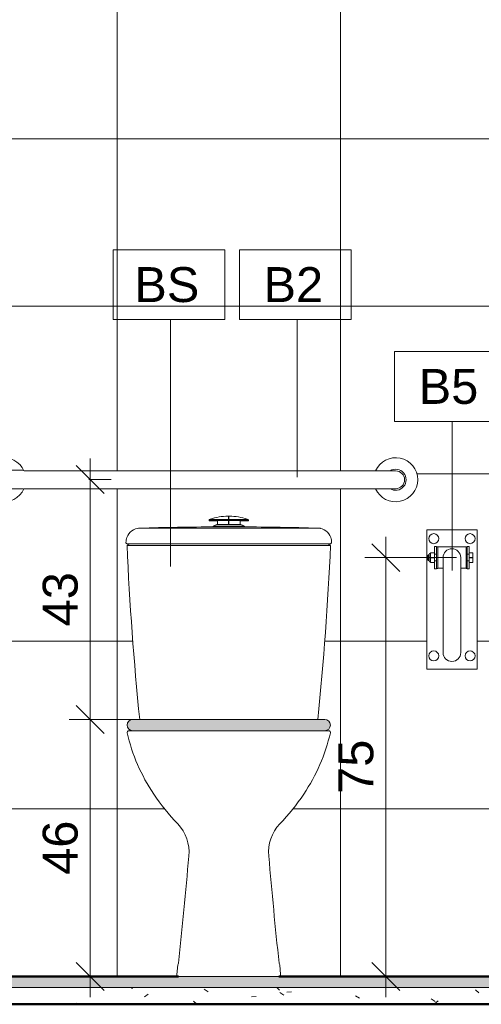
# Model space of a CAD drawing. Header units: metres. Extents: x -0.3 to 27.4, y -15.2 to 9.8.
# Tile 32 of 36: x 17.127 to 17.954, y -0.07 to 1.694. Entities that reach past the tile are written whole.
import ezdxf

# ---------------------------------------------------------------- set-up
doc = ezdxf.new("R2010")
doc.units = ezdxf.units.M
for name, color, linetype, lineweight in [('A-ANNO-DIMS', 7, 'Continuous', 9), ('A-ANNO-DIMS-25', 7, 'Continuous', 9), ('A-ANNO-KEYN', 7, 'Continuous', 9), ('A-DETL-GENF', 7, 'Continuous', 5), ('A-FLOR', 7, 'Continuous', 5), ('A-FLOR-MCUT', 7, 'Continuous', 5), ('A-FLOR-PATT', 7, 'Continuous', 5), ('A-WALL-PATT', 7, 'Continuous', 5), ('P-SANR-FIXT', 7, 'Continuous', 5)]:
    doc.layers.add(name, color=color, linetype=linetype, lineweight=lineweight)
doc.layers.add('A-DETL', color=7, linetype='Continuous', lineweight=5, true_color=0x00a600)
doc.styles.add('Arial_5', font='arial.ttf', dxfattribs={"height": 0.0625})
doc.dimstyles.new('Com_linha__ref__contínua__-_Cor_Vermelha_Arial_2_5mm', dxfattribs={"dimscale": 0.3048, "dimtxt": 0.063766, "dimasz": 0.164042, "dimexe": 0.123031, "dimexo": 0.123031, "dimgap": 0.012303, "dimtad": 1, "dimdec": 1, "dimlfac": 100, "dimrnd": 0.1, "dimdsep": 46, "dimtxsty": 'Arial_5', "dimblk1": 'OBLIQUE', "dimblk2": 'OBLIQUE', "dimsah": 1, "dimcen": 0.09, "dimdle": 0.123031, "dimazin": 0, "dimtfac": 1, "dimtdec": 4, "dimtix": 1, "dimtmove": 0, "dimatfit": 3, "dimfxl": 1, "dimtvp": 1, "dimtolj": 1, "dimtzin": 0, "dimarcsym": 2})

# ---------------------------------------------------------------- blocks, each defined once
blk = doc.blocks.new('BARRA DE APOIO EM AÇO INOX 70cm - 2310_E_070_BR_Branco-2807629-5b')
at = {"layer": 'P-SANR-FIXT'}
for p, q in [((12.3475, 0.8865), (12.311, 0.8865)), ((12.9779, 0.8855), (12.3482, 0.8855)), ((12.9786, 0.8855), (13.014, 0.8855)), ((12.3475, 0.8535), (12.312, 0.8535)), ((12.3482, 0.8535), (12.9779, 0.8535)), ((12.9786, 0.8535), (13.014, 0.8535))]:
    blk.add_line(p, q, dxfattribs=at)
for centre, radius, start, end in [((12.312, 0.8695), 0.0395, 23.8951, 336.1049), ((13.014, 0.8695), 0.0395, 203.8951, 156.1049), ((12.312, 0.8695), 0.0188, 58.2354, 301.7646), ((12.312, 0.8695), 0.016, 90, 270), ((13.014, 0.8695), 0.0188, 238.2354, 121.7646), ((13.014, 0.8695), 0.016, 270, 90)]:
    blk.add_arc(centre, radius, start, end, dxfattribs=at)
blk = doc.blocks.new('BARRA DE APOIO EM AÇO INOX TIPO ARTICULADA 70cm - 2315_C_060_POL_Aço Inox Polido POL-2854240-5b')
at = {"layer": 'P-SANR-FIXT'}
for p, q in [((13.16, 0.78), (13.07, 0.78)), ((13.07, 0.78), (13.07, 0.53)), ((13.16, 0.53), (13.16, 0.78)), ((13.0873, 0.75), (13.0838, 0.75)), ((13.0838, 0.75), (13.0838, 0.71)), ((13.0873, 0.71), (13.0873, 0.75)), ((13.0898, 0.7495), (13.0873, 0.7495)), ((13.0898, 0.7105), (13.0898, 0.7495)), ((13.1403, 0.7491), (13.0898, 0.7491)), ((13.1423, 0.7495), (13.1403, 0.7495)), ((13.1403, 0.7495), (13.1403, 0.7105)), ((13.1458, 0.75), (13.1423, 0.75)), ((13.1423, 0.75), (13.1423, 0.71)), ((13.1458, 0.71), (13.1458, 0.75)), ((13.0726, 0.735), (13.0711, 0.7335)), ((13.0711, 0.7335), (13.0711, 0.7265)), ((13.0711, 0.7265), (13.0726, 0.725)), ((13.0738, 0.735), (13.0726, 0.735)), ((13.0726, 0.735), (13.0726, 0.725)), ((13.0726, 0.725), (13.0738, 0.725)), ((13.0738, 0.7245), (13.0738, 0.7355)), ((13.0765, 0.7385), (13.0765, 0.7216)), ((13.0765, 0.7385), (13.0838, 0.7385)), ((13.0765, 0.7305), (13.0838, 0.7305)), ((13.0838, 0.7296), (13.0765, 0.7296)), ((13.0873, 0.736), (13.0838, 0.736)), ((13.0873, 0.724), (13.0838, 0.724)), ((13.0989, 0.73), (13.0989, 0.56)), ((13.1307, 0.56), (13.1307, 0.73)), ((13.1458, 0.736), (13.1423, 0.736)), ((13.1458, 0.724), (13.1423, 0.724)), ((13.1521, 0.7385), (13.1458, 0.7385)), ((13.1521, 0.7305), (13.1458, 0.7305)), ((13.1458, 0.7296), (13.1521, 0.7296)), ((13.1521, 0.7385), (13.1521, 0.7216)), ((13.0765, 0.7216), (13.0838, 0.7216)), ((13.0838, 0.71), (13.0873, 0.71)), ((13.0873, 0.7105), (13.0898, 0.7105)), ((13.0898, 0.711), (13.0989, 0.711)), ((13.1307, 0.711), (13.1403, 0.711)), ((13.1403, 0.7105), (13.1423, 0.7105)), ((13.1423, 0.71), (13.1458, 0.71)), ((13.1521, 0.7216), (13.1458, 0.7216)), ((13.07, 0.53), (13.16, 0.53))]:
    blk.add_line(p, q, dxfattribs=at)
for centre, radius, start, end in [((13.0823, 0.764), 0.009, 0, 180), ((13.0823, 0.764), 0.009, 180, 360), ((13.1473, 0.764), 0.009, 0, 180), ((13.1473, 0.764), 0.009, 180, 360), ((13.1148, 0.73), 0.0159, 0, 180), ((13.0765, 0.7355), 0.0027, 90, 180), ((13.0765, 0.7245), 0.0027, 180, 270), ((13.0823, 0.554), 0.009, 0, 180), ((13.0823, 0.554), 0.009, 180, 0), ((13.1148, 0.56), 0.0159, 180, 360), ((13.1473, 0.554), 0.009, 0, 180), ((13.1473, 0.554), 0.009, 180, 0)]:
    blk.add_arc(centre, radius, start, end, dxfattribs=at)
blk = doc.blocks.new('BACIA SANITÁRIA ACESSÍVEL COM CAIXA ACOPLADA COM DUPLO ACIONAMENTO - P_115_17_Branco-2802804-5b')
at = {"layer": 'P-SANR-FIXT'}
for p, q in [((12.5429, 0.42), (12.536, 0.42)), ((12.8941, 0.42), (12.887, 0.42)), ((12.6238, 0.0007), (12.6221, -0.0167)), ((12.808, -0.0167), (12.8063, 0.0007)), ((12.6251, -0.02), (12.805, -0.02))]:
    blk.add_line(p, q, dxfattribs=at)
for centre, radius, start, end in [((12.536, 0.417), 0.00305, 90, 192.7934), ((12.8469, 0.4876), 0.3219, 192.7934, 214.2069), ((12.5831, 0.4876), 0.3219, 325.7931, 347.2066), ((12.8941, 0.417), 0.00305, 347.2066, 90), ((12.9444, 0.5538), 0.4398, 214.2069, 223.1504), ((12.4857, 0.5538), 0.4398, 316.8496, 325.7931), ((12.5692, 0.2021), 0.0746, 354.9703, 43.1504), ((12.8609, 0.2021), 0.0746, 136.8496, 185.0297), ((0.8605, 1.2325), 11.8285, 354.03568, 354.97031), ((24.5696, 1.2325), 11.8285, 185.02969, 185.96432), ((12.6288, 0.0002), 0.005, 140.0841, 174.4999), ((12.8013, 0.0002), 0.005, 5.5001, 39.9159), ((12.6251, -0.017), 0.003, 174.4999, 270), ((12.805, -0.017), 0.003, 270, 5.5001)]:
    blk.add_arc(centre, radius, start, end, dxfattribs=at)
blk = doc.blocks.new('Deca_Caixa acoplada com acionamento Duo_Cx_ Acoplada Univ_ Compet_CDC_00F - CDC_00F_17_Branco-2802808-5b')
at = {"layer": 'P-SANR-FIXT'}
for p, q in [((12.68, 0.7976), (12.68, 0.7962)), ((12.7147, 0.7963), (12.68, 0.7963)), ((12.68, 0.7962), (12.6947, 0.7962)), ((12.6819, 0.7989), (12.6807, 0.7985)), ((12.6812, 0.7983), (12.7132, 0.7983)), ((12.6947, 0.7962), (12.6949, 0.7891)), ((12.7147, 0.7894), (12.7147, 0.8037)), ((12.7154, 0.8037), (12.7154, 0.7894)), ((12.7154, 0.7963), (12.7501, 0.7963)), ((12.7489, 0.7983), (12.7169, 0.7983)), ((12.7352, 0.7891), (12.7354, 0.7962)), ((12.7354, 0.7962), (12.7501, 0.7962)), ((12.7493, 0.7985), (12.7482, 0.7989)), ((12.7501, 0.7962), (12.7501, 0.7976)), ((12.5532, 0.7827), (12.8793, 0.7827)), ((12.6894, 0.7874), (12.687, 0.7862)), ((12.687, 0.7862), (12.687, 0.7852)), ((12.687, 0.786), (12.7431, 0.786)), ((12.687, 0.7852), (12.743, 0.7852)), ((12.7429, 0.7863), (12.6872, 0.7863)), ((12.6934, 0.7891), (12.6894, 0.7874)), ((12.739, 0.785), (12.6911, 0.785)), ((12.6949, 0.7891), (12.6934, 0.7891)), ((12.6936, 0.7891), (12.7149, 0.7891)), ((12.7364, 0.7891), (12.7152, 0.7891)), ((12.7367, 0.7891), (12.7352, 0.7891)), ((12.7407, 0.7874), (12.7367, 0.7891)), ((12.743, 0.7862), (12.7407, 0.7874)), ((12.743, 0.7852), (12.743, 0.7862)), ((12.5385, 0.755), (12.5327, 0.7521)), ((12.5327, 0.752), (12.8974, 0.752)), ((12.5328, 0.755), (12.5385, 0.755)), ((12.5385, 0.755), (12.8915, 0.755)), ((12.8974, 0.7521), (12.8915, 0.755)), ((12.8915, 0.755), (12.8972, 0.755))]:
    blk.add_line(p, q, dxfattribs=at)
for centre, radius, start, end in [((12.6809, 0.7976), 0.000882, 100.9563, 178.172), ((12.7139, 0.7057), 0.0986, 90.0411, 108.9465), ((12.7132, 0.8013), 0.003, 270, 295.0576), ((12.7138, 0.8032), 0.00104, 31.8793, 90.0411), ((12.7162, 0.8032), 0.00104, 89.9589, 148.1207), ((12.7169, 0.8013), 0.003, 244.9424, 270), ((12.7162, 0.7057), 0.0986, 71.0535, 89.9589), ((12.7492, 0.7976), 0.000882, 1.828, 79.0437), ((12.556, 0.7579), 0.025, 91.7821, 160.5254), ((12.6948, -3.7041), 4.4891, 90.0483, 91.7821), ((12.715, 0.7894), 0.000316, 180, 0), ((12.7352, -3.7041), 4.4891, 88.2179, 89.9517), ((12.8741, 0.7579), 0.025, 19.4746, 88.2179), ((12.5586, 0.7569), 0.0278, 160.5254, 179.497), ((12.8715, 0.7569), 0.0278, 0.503, 19.4746), ((12.5328, 0.757), 0.002, 175.1473, 270), ((18.0141, 0.9958), 5.4868, 182.5463, 185.8143), ((7.416, 0.9958), 5.4868, 354.1857, 357.4537), ((12.8972, 0.757), 0.002, 270, 4.8527)]:
    blk.add_arc(centre, radius, start, end, dxfattribs=at)
blk = doc.blocks.new('DIMBLOCK43-5b')
at = {"layer": 'A-ANNO-DIMS-25', "color": 242, "true_color": 0xbd2b2e}
for p, q in [((17.2528, 0.9075), (17.2528, 0.44)), ((17.2528, 0.87), (17.2278, 0.895)), ((17.2528, 0.87), (17.2506, 0.87)), ((17.2528, 0.87), (17.2778, 0.845)), ((17.2528, 0.87), (17.2903, 0.87)), ((17.2528, 0.44), (17.2278, 0.465)), ((17.2528, 0.44), (17.2153, 0.44)), ((17.2528, 0.44), (17.2778, 0.415)), ((17.2528, 0.44), (17.3681, 0.44))]:
    blk.add_line(p, q, dxfattribs=at)
at = {"layer": 'A-ANNO-DIMS-25', "color": 0, "insert": (17.1679, 0.6069), "char_height": 0.0625, "width": 0.115368, "attachment_point": 1, "rotation": 90, "line_spacing_factor": 0.941778, "style": 'Arial_5'}
blk.add_mtext('43', dxfattribs=at)
blk = doc.blocks.new('_Oblique')
at = {"color": 0, "linetype": 'ByBlock', "lineweight": -2}
blk.add_line((-0.5, -0.5), (0.5, 0.5), dxfattribs=at)
blk = doc.blocks.new('DIMBLOCK44-5b')
at = {"layer": 'A-ANNO-DIMS-25', "color": 242, "true_color": 0xbd2b2e}
for p, q in [((17.2528, 0.44), (17.2278, 0.465)), ((17.2528, 0.44), (17.2153, 0.44)), ((17.2528, 0.44), (17.2528, -0.0575)), ((17.2528, 0.44), (17.2778, 0.415)), ((17.2528, 0.44), (17.3681, 0.44)), ((17.2528, -0.02), (17.2278, 0.005)), ((17.2528, -0.02), (17.2506, -0.02)), ((17.2528, -0.02), (17.2778, -0.045)), ((17.2528, -0.02), (17.2903, -0.02))]:
    blk.add_line(p, q, dxfattribs=at)
at = {"layer": 'A-ANNO-DIMS-25', "color": 0, "insert": (17.1679, 0.1619), "char_height": 0.0625, "width": 0.115368, "attachment_point": 1, "rotation": 90, "line_spacing_factor": 0.941778, "style": 'Arial_5'}
blk.add_mtext('46', dxfattribs=at)
blk = doc.blocks.new('DIMBLOCK45-5b')
at = {"layer": 'A-ANNO-DIMS-25', "color": 242, "true_color": 0xbd2b2e}
for p, q in [((17.7826, 0.7675), (17.7826, -0.0575)), ((17.7826, 0.73), (17.7576, 0.755)), ((17.7826, 0.73), (17.7451, 0.73)), ((17.7826, 0.73), (17.8076, 0.705)), ((17.7826, 0.73), (17.9093, 0.73)), ((17.7826, -0.02), (17.7576, 0.005)), ((17.7826, -0.02), (17.7805, -0.02)), ((17.7826, -0.02), (17.8076, -0.045)), ((17.7826, -0.02), (17.8201, -0.02))]:
    blk.add_line(p, q, dxfattribs=at)
at = {"layer": 'A-ANNO-DIMS-25', "color": 0, "insert": (17.6977, 0.3069), "char_height": 0.0625, "width": 0.115368, "attachment_point": 1, "rotation": 90, "line_spacing_factor": 0.941778, "style": 'Arial_5'}
blk.add_mtext('75', dxfattribs=at)
blk = doc.blocks.new('Identificador de nota-chave - Número da nota-chave - Enquadrada-2426861-5b')
at = {"layer": 'A-ANNO-KEYN'}
for p, q in [((11.7962, 1.2149), (11.7962, 1.3399)), ((11.7962, 1.3399), (11.9962, 1.3399)), ((11.9962, 1.3399), (11.9962, 1.2149)), ((11.7962, 1.2149), (11.9962, 1.2149))]:
    blk.add_line(p, q, dxfattribs=at)

msp = doc.modelspace()

# ---------------------------------------------------------------- hatches: boundary and pattern name
at = {"layer": 'A-DETL-GENF', "true_color": 0xffffff}
msp.add_hatch(color=7, dxfattribs=at).paths.add_polyline_path([(17.6732, 0.42), (17.6758, 0.4203), (17.679, 0.4219), (17.6803, 0.423), (17.682, 0.4254), (17.6829, 0.4274), (17.6832, 0.43), (17.6829, 0.4326), (17.6819, 0.435), (17.6803, 0.4371), (17.6782, 0.4386), (17.6758, 0.4396), (17.6732, 0.44), (17.3283, 0.4399), (17.3265, 0.4396), (17.3241, 0.4386), (17.3221, 0.4371), (17.3205, 0.435), (17.3195, 0.4326), (17.3191, 0.43), (17.3197, 0.4268), (17.3211, 0.4241), (17.3222, 0.4228), (17.3241, 0.4213), (17.3273, 0.4202), (17.3291, 0.42), (17.6453, 0.42)])
at = {"layer": 'A-FLOR', "true_color": 0xbbc5c4}
msp.add_hatch(color=9, dxfattribs=at).paths.add_polyline_path([(17.4295, -0.04), (18.9013, -0.04), (18.9013, -0.02), (16.1813, -0.02), (16.1813, -0.04), (17.4282, -0.04)])
at = {"layer": 'A-FLOR-PATT', "true_color": 0x787878}
h = msp.add_hatch(dxfattribs=at)
h.set_pattern_fill('FP_7', color=8, style=0, pattern_type=2)
h.set_pattern_definition([(50, (4.78623, 0), (0.1821895, -0.015938), [0.01905, -0.20955]), (355, (4.78623, 0), (-0.0352423, 0.1910586), [0.01524, -0.16764]), (100.451, (4.80141, -0.00133), (0.146942, 0.1751196), [0.01619, -0.17809]), (46.184, (4.78623, 0.0508), (0.2710768, -0.0420454), [0.02857, -0.31432]), (96.636, (4.80882, 0.0473), (0.237407, 0.247433), [0.02429, -0.26714]), (351.184, (4.78623, 0.0508), (0.237406, 0.247428), [0.02286, -0.25146]), (21, (4.81163, 0.0381), (0.1516197, -0.1022669), [0.01905, -0.20955]), (326, (4.81163, 0.0381), (0.0618035, 0.1841894), [0.01524, -0.16764]), (71.451, (4.82426, 0.02958), (0.213418, 0.0819242), [0.01619, -0.17809]), (37.5, (4.78623, 0), (0.00308637, 0.08455105), [0.00838, -0.15723, 0.00838, -0.1618, -0.16827]), (37.5, (4.78623, 0), (0.00308637, 0.08455105), [-0.33579, 0.00838, -0.15989]), (7.5, (4.78623, 0), (0.06681573, 0.10017824), [0.00838, -0.08865, 0.00838, -0.15342, -0.06413]), (7.5, (4.78623, 0), (0.06681573, 0.10017824), [-0.25883, 0.00838, -0.05575]), (327.5, (4.72959, 0), (0.13558658, -0.0057276), [0.00838, -0.05512, 0.00838, -0.18974, -0.26289]), (327.5, (4.72959, 0), (0.13558658, -0.0057276), [-0.26162, 0.00838, -0.25451]), (317.5, (4.70419, 0), (0.1481253, 0.0254287), [0.00838, -0.07417, 0.00838, -0.12319, -0.18669]), (317.5, (4.70419, 0), (0.1481253, 0.0254287), [-0.21412, 0.00838, -0.17831])])
h.paths.add_polyline_path([(16.1813, -0.07), (18.9013, -0.07), (18.9013, -0.04), (16.1813, -0.04)])
at = {"layer": 'A-WALL-PATT', "true_color": 0x808080}
h = msp.add_hatch(dxfattribs=at)
h.set_pattern_fill('FP_8', color=8, style=0, pattern_type=2)
h.set_pattern_definition([(0, (16.90123, -0.62), (0, 0.3), []), (90, (16.90123, -0.62), (-0.4, 2e-17), [])])
h.paths.add_polyline_path([(18.9013, -0.02), (18.9013, 0.76), (18.8013, 0.76), (18.8013, 0.46), (18.7763, 0.46), (18.7763, 0.76), (18.2263, 0.76), (18.2263, 0.46), (18.2013, 0.46), (18.2013, 0.76), (18.1013, 0.76), (18.1013, 0.88), (18.4909, 0.88), (18.4909, 0.9145), (18.4897, 0.9153), (18.4892, 0.9159), (18.4888, 0.9173), (18.4888, 0.9212), (18.4875, 0.9215), (18.4863, 0.9222), (18.485, 0.9238), (18.4847, 0.9243), (18.4843, 0.9255), (18.4844, 0.9949), (18.4849, 0.9959), (18.486, 0.9969), (18.4875, 0.9979), (18.4916, 0.9994), (18.499, 1.0012), (18.499, 1.0014), (18.499, 1.0405), (18.5035, 1.0405), (18.5037, 1.001), (18.5045, 1.0006), (18.5057, 1.0003), (18.511, 0.9994), (18.5151, 0.9979), (18.5166, 0.9969), (18.5176, 0.9959), (18.5182, 0.9949), (18.5182, 0.9938), (18.5182, 0.9255), (18.5176, 0.9238), (18.5172, 0.9231), (18.5162, 0.9222), (18.5151, 0.9215), (18.5138, 0.9212), (18.5138, 0.9173), (18.5128, 0.9153), (18.5116, 0.9145), (18.5116, 0.88), (18.9013, 0.88), (18.9013, 0.9403), (18.8933, 0.941), (18.891, 0.9415), (18.889, 0.9426), (18.8873, 0.9441), (18.886, 0.946), (18.8852, 0.9482), (18.8826, 0.9612), (18.8808, 0.9616), (18.8808, 0.9641), (18.8635, 0.9646), (18.8468, 0.9692), (18.8317, 0.9776), (18.819, 0.9893), (18.8093, 1.0036), (18.8033, 1.0198), (18.8013, 1.037), (18.8013, 1.3263), (18.8039, 1.3458), (18.8112, 1.3632), (18.8229, 1.3785), (18.8382, 1.3903), (18.856, 1.3976), (18.8751, 1.4002), (18.8808, 1.4002), (18.8808, 1.4024), (18.8826, 1.4028), (18.8852, 1.4158), (18.886, 1.418), (18.8873, 1.4199), (18.889, 1.4214), (18.891, 1.4225), (18.8933, 1.423), (18.9013, 1.4237), (18.9013, 1.78), (16.6878, 1.78), (16.6878, 1.1191), (16.6916, 1.1186), (16.7013, 1.1146), (16.7096, 1.1083), (16.7159, 1.1), (16.7199, 1.0904), (16.7213, 1.08), (16.7199, 1.0696), (16.7159, 1.06), (16.7096, 1.0517), (16.7013, 1.0454), (16.6916, 1.0414), (16.6878, 1.0409), (16.6878, 0.9365), (16.6858, 0.9218), (16.6802, 0.9081), (16.6711, 0.8963), (16.6594, 0.8873), (16.6457, 0.8816), (16.631, 0.8797), (16.6163, 0.8816), (16.6026, 0.8873), (16.5909, 0.8963), (16.5818, 0.9081), (16.5762, 0.9218), (16.5742, 0.9365), (16.5742, 1.3773), (16.5724, 1.3776), (16.5718, 1.379), (16.5656, 1.3793), (16.5648, 1.3801), (16.5652, 1.4027), (16.5659, 1.4036), (16.5699, 1.4047), (16.5699, 1.4091), (16.5691, 1.4102), (16.5688, 1.4119), (16.5678, 1.4138), (16.5668, 1.415), (16.5648, 1.4162), (16.5637, 1.4166), (16.5623, 1.4168), (16.5613, 1.4178), (16.5613, 1.4192), (16.5565, 1.4192), (16.5554, 1.4202), (16.5554, 1.4302), (16.5565, 1.4312), (16.5613, 1.4312), (16.5613, 1.4327), (16.5618, 1.4335), (16.5627, 1.4337), (16.5639, 1.4339), (16.5656, 1.4346), (16.567, 1.4358), (16.5678, 1.4368), (16.5686, 1.439), (16.5687, 1.4399), (16.5687, 1.4469), (16.5698, 1.4479), (16.5698, 1.4494), (16.5686, 1.4503), (16.5686, 1.5623), (16.5638, 1.5653), (16.5599, 1.5692), (16.557, 1.5738), (16.5551, 1.5789), (16.5545, 1.5863), (16.5545, 1.6058), (16.555, 1.6094), (16.557, 1.614), (16.5601, 1.6181), (16.5644, 1.6215), (16.5694, 1.6241), (16.5751, 1.6258), (16.5811, 1.6263), (16.5871, 1.6258), (16.5928, 1.6243), (16.5979, 1.6218), (16.6022, 1.6184), (16.6054, 1.6143), (16.6074, 1.6098), (16.6082, 1.605), (16.6083, 1.5842), (16.6077, 1.5789), (16.6058, 1.5737), (16.6028, 1.5691), (16.5988, 1.5652), (16.594, 1.5621), (16.5938, 1.4502), (16.5928, 1.4494), (16.5928, 1.4479), (16.5938, 1.4469), (16.5941, 1.4383), (16.5948, 1.4368), (16.5958, 1.4355), (16.5971, 1.4345), (16.5987, 1.4339), (16.6003, 1.4337), (16.6013, 1.4326), (16.6013, 1.4312), (16.6062, 1.4311), (16.6071, 1.4302), (16.6071, 1.4202), (16.6061, 1.4192), (16.6012, 1.4192), (16.601, 1.4177), (16.6002, 1.4168), (16.5985, 1.4166), (16.597, 1.4159), (16.5956, 1.4148), (16.5945, 1.4135), (16.5938, 1.4119), (16.5934, 1.4102), (16.5927, 1.4091), (16.5927, 1.4047), (16.5967, 1.4036), (16.5974, 1.4027), (16.5977, 1.38), (16.5967, 1.379), (16.5908, 1.379), (16.5907, 1.378), (16.5898, 1.3775), (16.5882, 1.3773), (16.5882, 0.9365), (16.5897, 0.9254), (16.594, 0.9151), (16.6008, 0.9062), (16.6096, 0.8994), (16.6199, 0.8951), (16.631, 0.8937), (16.6421, 0.8951), (16.6524, 0.8994), (16.6612, 0.9062), (16.668, 0.9151), (16.6723, 0.9254), (16.6738, 0.9365), (16.6738, 1.041), (16.6709, 1.0414), (16.6613, 1.0454), (16.653, 1.0517), (16.6466, 1.06), (16.6426, 1.0696), (16.6413, 1.08), (16.6426, 1.0904), (16.6466, 1.1), (16.653, 1.1083), (16.6613, 1.1146), (16.6709, 1.1186), (16.6738, 1.119), (16.6738, 1.78), (16.1813, 1.78), (16.1813, -0.02), (17.4112, -0.02), (17.4094, -0.0193), (17.4086, -0.0181), (17.4084, -0.0167), (17.41, 0.0007), (17.4106, 0.0026), (17.4112, 0.0035), (17.4208, 0.0994), (17.4297, 0.1955), (17.4294, 0.2112), (17.4259, 0.2264), (17.4192, 0.2406), (17.4098, 0.253), (17.3873, 0.279), (17.3669, 0.3066), (17.3511, 0.3323), (17.3379, 0.3592), (17.3273, 0.3872), (17.3192, 0.4171), (17.3196, 0.4185), (17.3207, 0.4196), (17.3222, 0.42), (17.3273, 0.4202), (17.3265, 0.4203), (17.3236, 0.4217), (17.3217, 0.4234), (17.3205, 0.425), (17.3195, 0.4274), (17.3191, 0.43), (17.3195, 0.4326), (17.3205, 0.435), (17.3221, 0.4371), (17.3241, 0.4386), (17.3265, 0.4396), (17.3291, 0.44), (17.3418, 0.44), (17.3283, 0.5926), (17.3191, 0.7521), (17.3248, 0.755), (17.3182, 0.7552), (17.3178, 0.7555), (17.3171, 0.7572), (17.3175, 0.7617), (17.3189, 0.7666), (17.3213, 0.7715), (17.3252, 0.7761), (17.33, 0.7797), (17.3355, 0.7819), (17.3415, 0.7828), (17.4094, 0.7844), (17.5014, 0.785), (17.5415, 0.7849), (17.5932, 0.7844), (17.6611, 0.7828), (17.667, 0.7819), (17.6725, 0.7797), (17.6778, 0.7756), (17.6812, 0.7715), (17.6839, 0.7662), (17.685, 0.7617), (17.6855, 0.7572), (17.6844, 0.7552), (17.6835, 0.755), (17.6778, 0.755), (17.6836, 0.7521), (17.6742, 0.5925), (17.6607, 0.44), (17.6742, 0.4399), (17.6758, 0.4396), (17.6782, 0.4386), (17.6803, 0.4371), (17.6819, 0.435), (17.6829, 0.4326), (17.6832, 0.43), (17.6826, 0.4268), (17.6819, 0.425), (17.6803, 0.4229), (17.6782, 0.4213), (17.6752, 0.4203), (17.6752, 0.42), (17.6811, 0.4199), (17.6818, 0.4196), (17.683, 0.4185), (17.6834, 0.4171), (17.6833, 0.4163), (17.6742, 0.3845), (17.6646, 0.3592), (17.6514, 0.3323), (17.6356, 0.3066), (17.6152, 0.279), (17.5914, 0.2512), (17.5833, 0.2406), (17.5767, 0.2264), (17.5732, 0.2112), (17.5729, 0.1955), (17.5817, 0.0994), (17.5914, 0.0035), (17.5919, 0.0026), (17.5925, 0.0007), (17.5942, -0.0174), (17.5936, -0.0187), (17.5925, -0.0196), (17.5914, -0.02), (18.5617, -0.02)])
h.paths.add_polyline_path([(18.9013, -0.07), (18.9018, -0.07), (18.9018, -0.02), (18.9013, -0.02), (18.9013, -0.04)])
h.paths.add_polyline_path([(17.9463, 0.53), (17.8563, 0.53), (17.8563, 0.78), (17.9463, 0.78), (17.9463, 0.5925)])
h.paths.add_polyline_path([(18.4761, 0.61), (18.4711, 0.6102), (18.4701, 0.6118), (18.4688, 0.6228), (18.4682, 0.6239), (18.4674, 0.6249), (18.4663, 0.6256), (18.4651, 0.6261), (18.4429, 0.629), (18.4215, 0.6344), (18.4007, 0.6424), (18.3811, 0.6527), (18.3628, 0.6654), (18.3461, 0.6801), (18.3313, 0.6966), (18.3185, 0.7148), (18.3081, 0.7343), (18.2999, 0.7551), (18.7026, 0.7551), (18.6944, 0.7343), (18.684, 0.7148), (18.6713, 0.6966), (18.6564, 0.6801), (18.6398, 0.6654), (18.6215, 0.6527), (18.6018, 0.6424), (18.5794, 0.634), (18.5597, 0.629), (18.5363, 0.6256), (18.5352, 0.6249), (18.5341, 0.6235), (18.5338, 0.6228), (18.5335, 0.6215), (18.5325, 0.6118), (18.531, 0.6101), (18.5305, 0.61), (18.5013, 0.61)])
h.paths.add_polyline_path([(17.0313, 0.6764), (17.0219, 0.6778), (17.0138, 0.6814), (17.0069, 0.687), (17.0021, 0.6933), (16.9987, 0.7014), (16.9975, 0.7102), (16.9987, 0.7189), (17.0024, 0.7274), (17.0035, 0.7289), (16.9991, 0.7334), (16.9874, 0.7251), (16.9745, 0.719), (16.9607, 0.7153), (16.9463, 0.714), (16.3406, 0.714), (16.3398, 0.7126), (16.335, 0.7063), (16.3271, 0.7006), (16.3193, 0.6976), (16.3113, 0.6965), (16.302, 0.6979), (16.2939, 0.7015), (16.2874, 0.7067), (16.282, 0.714), (16.2789, 0.7223), (16.2779, 0.73), (16.2792, 0.7391), (16.2828, 0.7474), (16.2877, 0.7537), (16.2956, 0.7594), (16.3027, 0.7623), (16.3113, 0.7635), (16.3207, 0.7621), (16.3288, 0.7585), (16.335, 0.7537), (16.3413, 0.746), (16.9474, 0.7461), (16.9566, 0.7471), (16.9654, 0.7498), (16.9744, 0.7549), (16.9817, 0.7611), (16.9869, 0.7678), (16.9919, 0.7769), (16.9945, 0.7861), (16.9947, 0.7871), (16.9954, 0.795), (16.9955, 1.4007), (16.9941, 1.4015), (16.9878, 1.4063), (16.982, 1.4143), (16.9791, 1.4213), (16.978, 1.43), (16.9794, 1.4393), (16.983, 1.4474), (16.9878, 1.4537), (16.9955, 1.4593), (17.0038, 1.4625), (17.0114, 1.4635), (17.0208, 1.4621), (17.0288, 1.4585), (17.0351, 1.4537), (17.0409, 1.4457), (17.0438, 1.4387), (17.0449, 1.43), (17.0435, 1.4207), (17.0399, 1.4126), (17.0351, 1.4063), (17.0274, 1.4003), (17.0274, 1.22), (17.0274, 0.795), (17.0262, 0.7822), (17.0252, 0.7761), (17.0223, 0.7678), (17.0185, 0.7581), (17.0124, 0.7486), (17.008, 0.7423), (17.0127, 0.7381), (17.0148, 0.7395), (17.0225, 0.7428), (17.0313, 0.7439), (17.0407, 0.7425), (17.0488, 0.7389), (17.0557, 0.7333), (17.0605, 0.727), (17.0639, 0.7189), (17.065, 0.7102), (17.0636, 0.7008), (17.0602, 0.6929), (17.0543, 0.6857), (17.0481, 0.6809), (17.04, 0.6776), (17.0313, 0.6764)])
h.paths.add_polyline_path([(17.5269, 0.7852), (17.4733, 0.7852), (17.4733, 0.7862), (17.4796, 0.7891), (17.4811, 0.7894), (17.481, 0.7962), (17.4662, 0.7962), (17.4663, 0.7976), (17.467, 0.7985), (17.4681, 0.7989), (17.4839, 0.8029), (17.5001, 0.8042), (17.501, 0.8037), (17.5012, 0.7891), (17.5016, 0.7894), (17.5016, 0.7894), (17.5016, 0.8037), (17.5025, 0.8042), (17.5187, 0.8029), (17.5356, 0.7985), (17.5363, 0.7976), (17.5363, 0.7962), (17.5216, 0.7962), (17.5216, 0.7891), (17.523, 0.7891), (17.5293, 0.7862), (17.5293, 0.7852)])
h.paths.add_polyline_path([(17.1028, 0.8303), (17.0926, 0.8304), (17.0828, 0.8332), (17.074, 0.8384), (17.0668, 0.8456), (17.0617, 0.8545), (17.0591, 0.8644), (17.0591, 0.8746), (17.0617, 0.8845), (17.0668, 0.8934), (17.074, 0.9006), (17.0828, 0.9058), (17.0926, 0.9086), (17.1028, 0.9087), (17.1128, 0.9063), (17.1217, 0.9013), (17.1291, 0.8942), (17.1344, 0.8855), (17.7642, 0.8855), (17.7695, 0.8942), (17.7768, 0.9013), (17.7858, 0.9063), (17.7957, 0.9087), (17.8059, 0.9086), (17.8158, 0.9058), (17.8246, 0.9006), (17.8317, 0.8934), (17.8368, 0.8845), (17.8394, 0.8746), (17.8394, 0.8644), (17.8368, 0.8545), (17.8317, 0.8456), (17.8246, 0.8384), (17.8158, 0.8332), (17.8059, 0.8304), (17.7951, 0.8304), (17.7858, 0.8327), (17.7768, 0.8377), (17.7695, 0.8448), (17.7642, 0.8535), (17.1344, 0.8535), (17.1291, 0.8448), (17.1217, 0.8377), (17.1128, 0.8327), (17.1034, 0.8304)])
h.paths.add_polyline_path([(18.1961, 0.9403), (18.1861, 0.943), (18.1772, 0.9481), (18.1698, 0.9553), (18.1645, 0.9642), (18.1617, 0.9741), (18.1615, 0.9844), (18.164, 0.9944), (18.1689, 1.0035), (18.176, 1.011), (18.1848, 1.0164), (18.1848, 1.3476), (18.176, 1.353), (18.1689, 1.3605), (18.164, 1.3696), (18.1615, 1.3796), (18.1617, 1.3899), (18.1645, 1.3998), (18.1698, 1.4087), (18.1772, 1.4159), (18.1861, 1.421), (18.1961, 1.4237), (18.2064, 1.4237), (18.2164, 1.421), (18.2254, 1.4159), (18.2327, 1.4087), (18.238, 1.3998), (18.2408, 1.3899), (18.2408, 1.3788), (18.2386, 1.3696), (18.2336, 1.3605), (18.2265, 1.353), (18.2178, 1.3476), (18.2178, 1.0164), (18.2265, 1.011), (18.2336, 1.0035), (18.2386, 0.9944), (18.241, 0.9844), (18.2408, 0.9741), (18.238, 0.9642), (18.2327, 0.9553), (18.2254, 0.9481), (18.2164, 0.943), (18.2064, 0.9403)])
h.paths.add_polyline_path([(18.8707, 0.9962), (18.8808, 0.9967), (18.8808, 0.9984), (18.8826, 0.9988), (18.8852, 1.0118), (18.886, 1.014), (18.8873, 1.0159), (18.889, 1.0174), (18.891, 1.0185), (18.8933, 1.019), (18.9013, 1.0197), (18.9013, 1.3437), (18.8933, 1.3443), (18.891, 1.3448), (18.889, 1.3459), (18.8873, 1.3474), (18.886, 1.3493), (18.8852, 1.3515), (18.8826, 1.3646), (18.8808, 1.3649), (18.8808, 1.3675), (18.87, 1.3675), (18.8608, 1.3654), (18.8518, 1.3608), (18.8442, 1.3541), (18.8382, 1.3454), (18.8348, 1.3364), (18.8335, 1.3263), (18.8335, 1.037), (18.8348, 1.027), (18.8384, 1.0176), (18.8442, 1.0094), (18.8519, 1.0028), (18.8609, 0.9984), (18.8692, 0.9965)])

# ---------------------------------------------------------------- linework, layer by layer
at = {"layer": 'A-ANNO-KEYN'}
for p, q in [((17.3971, 0.7139), (17.3971, 1.1567)), ((17.6235, 0.8742), (17.6235, 1.1567)), ((17.9015, 0.7069), (17.9015, 0.9742))]:
    msp.add_line(p, q, dxfattribs=at)
at = {"layer": 'A-DETL', "color": 7}
for p, q in [((17.6732, 0.44), (17.3291, 0.44)), ((17.3291, 0.42), (17.6732, 0.42))]:
    msp.add_line(p, q, dxfattribs=at)
for centre, start, end in [((17.3291, 0.43), 90, 270), ((17.6732, 0.43), 270, 90)]:
    msp.add_arc(centre, 0.01, start, end, dxfattribs=at)
at = {"layer": 'A-FLOR', "lineweight": 50}
for p, q in [((17.4113, -0.02), (16.1813, -0.02)), ((18.9013, -0.02), (17.5912, -0.02)), ((18.9018, -0.07), (16.1813, -0.07))]:
    msp.add_line(p, q, dxfattribs=at)
at = {"layer": 'A-FLOR-MCUT'}
msp.add_line((18.9013, -0.04), (16.1813, -0.04), dxfattribs=at)

# ---------------------------------------------------------------- block references
at = {"layer": 'A-ANNO-KEYN'}
for p in [(5.4977, -0.0583), (5.7242, -0.0583), (6.0022, -0.2408)]:
    msp.add_blockref('Identificador de nota-chave - Número da nota-chave - Enquadrada-2426861-5b', p, dxfattribs=at)
at = {"layer": 'P-SANR-FIXT'}
for name in ['BARRA DE APOIO EM AÇO INOX 70cm - 2310_E_070_BR_Branco-2807629-5b', 'Deca_Caixa acoplada com acionamento Duo_Cx_ Acoplada Univ_ Compet_CDC_00F - CDC_00F_17_Branco-2802808-5b', 'BARRA DE APOIO EM AÇO INOX TIPO ARTICULADA 70cm - 2315_C_060_POL_Aço Inox Polido POL-2854240-5b', 'BACIA SANITÁRIA ACESSÍVEL COM CAIXA ACOPLADA COM DUPLO ACIONAMENTO - P_115_17_Branco-2802804-5b']:
    msp.add_blockref(name, (4.7862, 0), dxfattribs=at)

# ---------------------------------------------------------------- texts
at = {"layer": 'A-ANNO-KEYN', "char_height": 0.0625, "attachment_point": 1, "style": 'Arial_5'}
for s, insert, width in [('BS', (17.332, 1.2503), 0.140295), ('B2', (17.5635, 1.2503), 0.12827), ('B5', (17.8415, 1.0679), 0.12827)]:
    msp.add_mtext(s, dxfattribs=dict(at, insert=insert, width=width))

# ---------------------------------------------------------------- dimensions: what is measured, and where the dimension line sits
at = {"layer": 'A-ANNO-DIMS', "color": 242, "true_color": 0xbd2b2e}
for base, p1, p2, override, picture, middle in [((17.2528, 0.44), (17.2881, 0.87), (17.4056, 0.44), {"dimpost": '<>', "dimfxl": 0.44576}, 'DIMBLOCK43-5b', (17.2171, 0.655)), ((17.7826, -0.02), (17.9468, 0.73), (17.818, -0.02), {"dimpost": '<>', "dimfxl": 0.760978}, 'DIMBLOCK45-5b', (17.7471, 0.355)), ((17.2528, -0.02), (17.4056, 0.44), (17.2881, -0.02), {"dimpost": '<>', "dimfxl": 0.474742}, 'DIMBLOCK44-5b', (17.2171, 0.21))]:
    dim = msp.add_linear_dim(base=base, p1=p1, p2=p2, angle=90, dimstyle='Com_linha__ref__contínua__-_Cor_Vermelha_Arial_2_5mm', override=override, dxfattribs=at)
    dim.commit()
    dim.dimension.update_dxf_attribs({"geometry": picture, "text_midpoint": middle})

doc.saveas('drawing.dxf')
